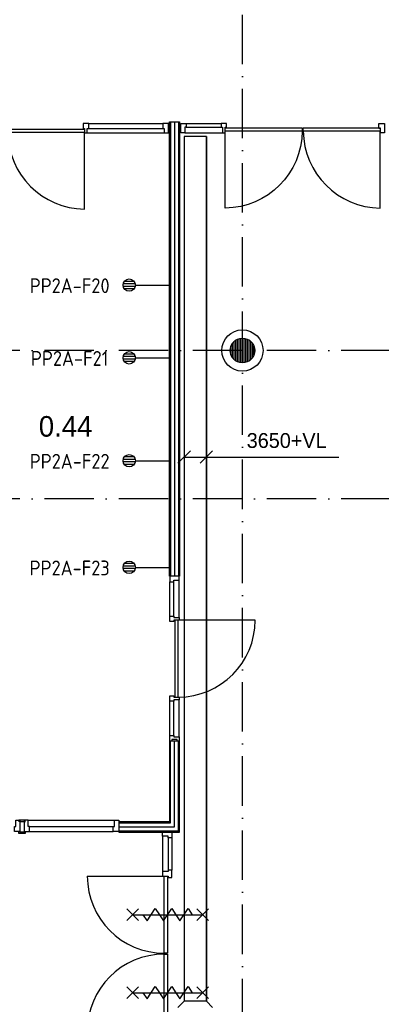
# Model space of a CAD drawing. Header units: millimetres. Extents: x -6587 to 170951, y 244 to 951952.
# Tile 34 of 102: x 63387 to 67779, y 42633 to 54584. Entities that reach past the tile are written whole.
import ezdxf
from ezdxf.enums import TextEntityAlignment as Align

# ---------------------------------------------------------------- set-up
doc = ezdxf.new("R2010")
doc.units = ezdxf.units.MM
doc.header["$LTSCALE"] = 100
doc.linetypes.add('DASHDOT', pattern=[9, 6, -1.5, 0, -1.5])
doc.layers.get('0').update_dxf_attribs({"linetype": 'CONTINUOUS'})
for name, color, linetype in [('AL$7----_STRAMIEN', 1, 'DASHDOT'), ('BOUW', 8, 'CONTINUOUS'), ('EB6431--_ATTRIB', 2, 'CONTINUOUS'), ('EL6431--_CCTV', 3, 'CONTINUOUS'), ('KABELGOOT', 8, 'CONTINUOUS')]:
    doc.layers.add(name, color=color, linetype=linetype)
doc.styles.add('1_8', font='iso', dxfattribs={"width": 0.7, "height": 1.8})
doc.styles.add('BURO-018', font='BUROFONT.shx', dxfattribs={"height": 180})
doc.styles.add('BURO-025', font='BUROFONT.shx', dxfattribs={"height": 250})

# ---------------------------------------------------------------- blocks, each defined once
blk = doc.blocks.new('ES4X2')
for p, q in [((-0.45, 1.4), (-0.45, 2.6)), ((-0.15, 1.27), (-0.15, 2.73)), ((0.15, 1.27), (0.15, 2.73)), ((0.45, 1.4), (0.45, 2.6)), ((0, 1.25), (0, -3))]:
    blk.add_line(p, q)
blk.add_circle((0, 2), 0.75)
at = {"style": '1_8'}
for tag, flags, p in [('NUMMER', 8, (0, 4)), ('INDIENST', 9, (0, 0)), ('GEBOUW', 9, (0, 0)), ('M_CODE', 9, (0, 0)), ('REGIST', 9, (0, 0)), ('CODE', 8, (0, 0))]:
    blk.add_attdef(tag, text='', height=1.8, dxfattribs=dict(at, flags=flags)).set_placement(p, align=Align.MIDDLE_CENTER)
blk = doc.blocks.new('BU11467H01')
at = {"linetype": 'Continuous'}
blk.add_lwpolyline([(0, 114), (67, 114), (67, 67), (50, 67), (50, 0), (0, 0)], close=True, dxfattribs=at)
blk = doc.blocks.new('BU11467H02')
at = {"linetype": 'Continuous'}
blk.add_lwpolyline([(33.5, 114), (-33.5, 114), (-33.5, 67), (-16.5, 67), (-16.5, 0), (16.5, 0), (16.5, 67), (33.5, 67)], close=True, dxfattribs=at)

msp = doc.modelspace()

# ---------------------------------------------------------------- hatches: boundary and pattern name
at = {"layer": 'BOUW'}
h = msp.add_hatch(dxfattribs=at)
h.set_pattern_fill('GEWPBET', color=256, scale=100, angle=90, style=0)
h.set_pattern_definition([(90, (66093.015, 50568.749), (-20, 1e-15), [])])
edge = h.paths.add_edge_path()
edge.add_arc((66093, 50568.7), 150, 0, 360)

# ---------------------------------------------------------------- linework, layer by layer
at = {"layer": 'AL$7----_STRAMIEN', "color": 1}
for p, q in [((66092.8, 40542.9), (66092.8, 77758.9)), ((93992.8, 50568.7), (4198.5, 50568.7)), ((93992.8, 50568.7), (66603.5, 50568.7)), ((93992.8, 48768.7), (4198.5, 48768.7))]:
    msp.add_line(p, q, dxfattribs=at)
at = {"layer": 'BOUW'}
for p, q in [((64158.8, 53325.9), (64158.8, 53262.9)), ((64225.8, 53325.9), (64158.8, 53325.9)), ((64225.8, 53262.9), (64225.8, 53325.9)), ((64225.8, 53325.9), (65125.8, 53325.9)), ((65409.8, 53325.9), (65832.8, 53325.9)), ((63243.8, 53256.9), (64173.8, 53256.9)), ((64173.8, 53215.9), (63243.8, 53215.9)), ((64158.8, 53262.9), (64175.8, 53262.9)), ((64173.8, 53256.9), (64173.8, 53215.9)), ((64173.8, 52285.9), (64173.8, 53215.9)), ((64175.8, 53262.9), (64175.8, 53211.9)), ((64175.8, 53211.9), (64208.8, 53211.9)), ((64208.8, 53262.9), (64225.8, 53262.9)), ((64208.8, 53211.9), (64208.8, 53262.9)), ((64208.8, 53211.9), (65142.8, 53211.9)), ((64225.8, 53262.9), (65125.8, 53262.9)), ((65392.8, 53211.9), (65850.3, 53211.9)), ((65409.8, 53278.9), (65832.8, 53278.9)), ((65210.7, 47345.6), (65210.7, 47761.9)), ((65257.7, 47345.6), (65257.7, 47761.9)), ((65324.7, 47328.6), (65324.7, 47778.9)), ((65210.7, 45895.2), (65210.7, 46311.6)), ((65257.7, 45895.2), (65257.7, 46311.6)), ((65324.7, 45878.2), (65324.7, 46328.6)), ((64208.6, 44187.4), (65142.6, 44187.4)), ((65142.6, 42306.4), (65142.6, 43240.9)), ((65142.6, 43240.9), (65183.6, 43240.9)), ((65183.6, 43240.9), (65183.6, 42306.4))]:
    msp.add_line(p, q, dxfattribs=at)
for points in [[(65192.8, 53211.9), (65192.8, 53325.9), (65125.8, 53325.9), (65125.8, 53262.9), (65142.8, 53262.9), (65142.8, 53211.9), (65192.8, 53211.9)], [(65220.3, 53343.9), (65220.3, 47829.2)], [(65267.8, 53343.9), (65267.8, 47829.2)], [(65315.3, 53343.9), (65315.3, 47829.2)], [(65342.8, 53211.9), (65342.8, 53325.9), (65409.8, 53325.9), (65409.8, 53278.9), (65392.8, 53278.9), (65392.8, 53211.9), (65342.8, 53211.9)], [(67817.8, 53211.9), (67767.8, 53211.9), (67767.8, 53262.9), (67750.8, 53262.9), (67750.8, 53325.9), (67817.8, 53325.9), (67817.8, 53262.9), (67817.8, 53262.9), (67817.8, 53211.9), (67767.8, 53211.9)], [(65324.7, 47779.1), (65324.7, 47829.2), (65273.7, 47829.2), (65273.7, 47829.1), (65210.7, 47829.1), (65210.7, 47762.1), (65257.7, 47762.1), (65257.7, 47779.1), (65324.7, 47779.1), (65324.7, 47829.2)], [(65273.7, 46361.7), (65273.7, 47295.7)], [(66247.7, 47295.7), (65313.7, 47295.7)], [(65313.7, 46361.7), (65313.7, 47295.7)], [(65233.7, 45828.2), (65210.7, 45828.2), (65210.7, 45895.2), (65257.7, 45895.2), (65257.7, 45878.2), (65324.7, 45878.2), (65324.7, 45828.2), (65300.7, 45828.2), (65300.7, 45845.2), (65233.7, 45845.2), (65233.7, 45828.2), (65210.7, 45828.2)], [(64590.8, 44786.1), (65267.8, 44786.1), (65267.8, 45828.1)], [(64590.8, 44738.6), (65315.3, 44738.6), (65315.3, 45828.1)], [(64590.8, 44833.6), (65220.3, 44833.6), (65220.3, 45828.1)], [(63390.8, 44867.9), (63390.8, 44728.9), (63323.8, 44728.9), (63323.8, 44791.9), (63340.8, 44791.9), (63340.8, 44867.9), (63390.8, 44867.9)], [(63440.8, 44848.4), (63453.3, 44848.4), (63453.3, 44866.4), (63390.8, 44866.4), (63378.3, 44866.4), (63378.3, 44848.4)], [(63440.8, 44842.9), (63440.8, 44848.4), (63390.8, 44848.4), (63390.8, 44842.9)], [(63440.8, 44867.9), (63440.8, 44728.9), (63507.8, 44728.9), (63507.8, 44791.9), (63490.8, 44791.9), (63490.8, 44867.9), (63440.8, 44867.9)], [(63490.8, 44867.9), (64540.8, 44867.9)], [(64590.8, 44867.9), (64590.8, 44728.9), (64523.8, 44728.9), (64523.8, 44791.9), (64540.8, 44791.9), (64540.8, 44867.9), (64590.8, 44867.9)], [(63440.8, 44723.4), (63453.3, 44723.4), (63453.3, 44705.4), (63390.8, 44705.4), (63378.3, 44705.4), (63378.3, 44723.4)], [(63440.8, 44728.9), (63440.8, 44723.4), (63390.8, 44723.4), (63390.8, 44728.9)], [(63507.8, 44791.9), (64523.8, 44791.9)], [(63507.8, 44728.9), (64523.8, 44728.9)], [(65122.6, 44671.9), (65122.6, 44245.4)], [(65189.6, 44654.9), (65189.6, 44262.4)], [(65236.6, 44654.9), (65236.6, 44262.4)], [(64688.6, 43790.1), (64828.6, 43650.1)], [(64688.6, 43650.1), (64828.6, 43790.1)], [(64883.6, 43720.1), (64933.6, 43645.1), (65033.6, 43795.1), (65083.6, 43720.1)], [(65083.6, 43720.1), (65133.6, 43645.1), (65233.6, 43795.1), (65283.6, 43720.1)], [(65283.6, 43720.1), (65333.6, 43645.1), (65433.6, 43795.1), (65483.6, 43720.1)], [(65538.6, 43790.1), (65678.6, 43650.1)], [(65538.6, 43650.1), (65678.6, 43790.1)], [(64758.6, 43720.1), (65608.6, 43720.1)], [(64688.6, 42843.6), (64828.6, 42703.6)], [(64688.6, 42703.6), (64828.6, 42843.6)], [(64883.6, 42773.6), (64933.6, 42698.6), (65033.6, 42848.6), (65083.6, 42773.6)], [(65083.6, 42773.6), (65133.6, 42698.6), (65233.6, 42848.6), (65283.6, 42773.6)], [(65283.6, 42773.6), (65333.6, 42698.6), (65433.6, 42848.6), (65483.6, 42773.6)], [(65538.6, 42843.6), (65678.6, 42703.6)], [(65538.6, 42703.6), (65678.6, 42843.6)], [(64758.6, 42773.6), (65608.6, 42773.6)]]:
    msp.add_lwpolyline(points, dxfattribs=at)
for points in [[(65330.3, 53343.9), (65330.3, 47829.2), (65205.3, 47829.2), (65205.3, 53343.9)], [(65884.8, 53231.9), (65884.8, 53272.9), (66819.3, 53272.9), (66819.3, 53231.9)], [(66831.3, 53231.9), (66831.3, 53272.9), (67765.8, 53272.9), (67765.8, 53231.9)], [(64590.8, 44723.6), (65330.3, 44723.6), (65330.3, 45828.1), (65205.3, 45828.1), (65205.3, 44848.6), (64590.8, 44848.6)], [(65236.6, 44172.4), (65236.6, 44262.4), (65189.6, 44262.4), (65189.6, 44245.4), (65122.6, 44245.4), (65122.6, 44189.4), (65189.6, 44189.4), (65189.6, 44172.4)], [(65142.6, 44187.4), (65183.6, 44187.4), (65183.6, 43252.9), (65142.6, 43252.9)]]:
    msp.add_lwpolyline(points, close=True, dxfattribs=at)
for points in [[(66819.3, 53231.9, -0.4087238), (65884.8, 52297.4), (65884.8, 53231.9)], [(66831.3, 53231.9, 0.4087238), (67765.8, 52297.4), (67765.8, 53231.9)]]:
    msp.add_lwpolyline(points, format="xyb", dxfattribs=at)
for radius in [250, 150]:
    msp.add_circle((66093, 50568.7), radius, dxfattribs=at)
for centre, radius, start, end in [((64182.7, 53224.7), 938.9, 180.53799, 269.46201), ((65313.7, 47295.7), 934, 270, 0), ((65142.6, 44187.4), 934, 180, 270), ((65142.6, 42307.4), 934, 90, 180)]:
    msp.add_arc(centre, radius, start, end, dxfattribs=at)
at = {"layer": 'KABELGOOT', "color": 8}
for p, q in [((65384.9, 53167.4, 3650), (65384.9, 42670.3, 3650)), ((65384.9, 53167.4, 3710), (65384.9, 42670.3, 3710)), ((65654.9, 53167.4, 3650), (65384.9, 53167.4, 3650)), ((65384.9, 53167.4, 3650), (65384.9, 53107.4, 3650)), ((65654.9, 42670.3, 3710), (65654.9, 53167.4, 3710)), ((65654.9, 53167.4, 3650), (65654.9, 42670.3, 3650)), ((65654.9, 53107.4, 3650), (65654.9, 53167.4, 3650)), ((65310, 49200.4), (65460, 49350.4)), ((65385, 49275.4), (65887, 49275.4)), ((65580, 49200.4), (65730, 49350.4)), ((65887, 49275.4), (67262, 49275.4)), ((65654.9, 42670.3, 3650), (65384.9, 42670.3, 3650))]:
    msp.add_line(p, q, dxfattribs=at)
at = {"layer": 'KABELGOOT', "color": 8, "elevation": 3650}
for points in [[(65309.9, 42595.3), (65309.9, 42595.3), (65384.9, 42670.3), (65384.9, 42670.3)], [(65654.9, 42670.3), (65654.9, 42670.3), (65729.9, 42595.3), (65729.9, 42595.3)]]:
    msp.add_lwpolyline(points, dxfattribs=at)

# ---------------------------------------------------------------- block references
at = {"layer": 'BOUW'}
msp.add_blockref('BU11467H02', (65866.3, 53211.9), dxfattribs=at)
at = {"layer": 'BOUW', "xscale": -1, "rotation": 90}
for p in [(65324.7, 47312.1), (65324.7, 46345.1)]:
    msp.add_blockref('BU11467H02', p, dxfattribs=at)
at = {"layer": 'BOUW', "rotation": 270}
msp.add_blockref('BU11467H01', (65122.6, 44721.9), dxfattribs=at)
at = {"layer": 'EL6431--_CCTV'}
ref = msp.add_blockref('ES4X2', (64918.1, 51362.3, 1050), dxfattribs=dict(at, xscale=100, yscale=100, zscale=100, rotation=90))
ref.add_attrib('CODE', 'PP2A-F20', dxfattribs={"layer": 'EB6431--_ATTRIB', "color": 1, "height": 180, "style": '1_8', "flags": 8}).set_placement((63994.4, 51355, 1050), align=Align.MIDDLE_CENTER)
ref = msp.add_blockref('ES4X2', (64918.1, 50479.5, 1050), dxfattribs=dict(at, xscale=100, yscale=100, zscale=100, rotation=90))
ref.add_attrib('CODE', 'PP2A-F21', dxfattribs={"layer": 'EB6431--_ATTRIB', "color": 1, "height": 180, "style": '1_8', "flags": 8}).set_placement((63994.4, 50472.2, 1050), align=Align.MIDDLE_CENTER)
ref = msp.add_blockref('ES4X2', (64918.1, 49231, 1050), dxfattribs=dict(at, xscale=100, yscale=100, zscale=100, rotation=90))
ref.add_attrib('CODE', 'PP2A-F22', dxfattribs={"layer": 'EB6431--_ATTRIB', "color": 1, "height": 180, "style": '1_8', "flags": 8}).set_placement((63994.4, 49223.7, 1050), align=Align.MIDDLE_CENTER)
ref = msp.add_blockref('ES4X2', (64918.1, 47936.5, 1050), dxfattribs=dict(at, xscale=100, yscale=100, zscale=100, rotation=90))
ref.add_attrib('CODE', 'PP2A-F23', dxfattribs={"layer": 'EB6431--_ATTRIB', "color": 1, "height": 180, "style": '1_8', "flags": 8}).set_placement((63994.4, 47929.2, 1050), align=Align.MIDDLE_CENTER)

# ---------------------------------------------------------------- texts
at = {"layer": 'BOUW', "style": 'BURO-025'}
msp.add_text('0.44', height=250, dxfattribs=at).set_placement((63619.6, 49522.7))
at = {"layer": 'KABELGOOT', "color": 8, "style": 'BURO-018'}
msp.add_text('3650+VL', height=180, dxfattribs=at).set_placement((66629.9, 49476), align=Align.MIDDLE)

doc.saveas('drawing.dxf')
